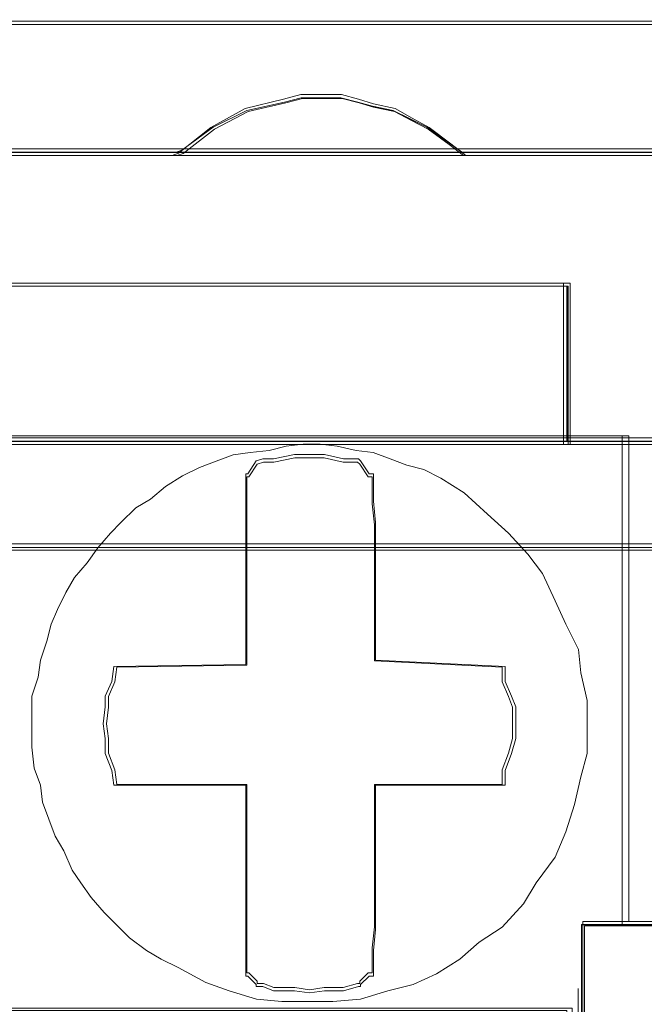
# Model space of a CAD drawing. Header units: millimetres. Extents: x -1290 to 1795, y -4192 to -1311.
# Tile 127 of 256: x 574.42 to 575.86, y -3302.42 to -3300.16. Entities that reach past the tile are written whole.
import ezdxf

# ---------------------------------------------------------------- set-up
doc = ezdxf.new("R2010")
doc.units = ezdxf.units.MM
doc.layers.add('$EL_istn', color=7, linetype='Continuous', lineweight=15)
doc.layers.add('Aparatura', color=7, linetype='Continuous', lineweight=13)
doc.styles.get("Standard").update_dxf_attribs({"font": 'ARIALN.TTF', "width": 0.8})
doc.dimstyles.new('100', dxfattribs={"dimtxt": 15, "dimasz": 10, "dimexe": 1.25, "dimexo": 0.625, "dimtad": 1, "dimdec": 0, "dimtxsty": 'Standard', "dimblk": 'OBLIQUE', "dimcen": 2.5, "dimadec": 0, "dimazin": 0, "dimtfac": 1, "dimtdec": 0, "dimtmove": 0, "dimatfit": 3, "dimldrblk": 'NONE', "dimfxl": 1, "dimarcsym": 0})

# ---------------------------------------------------------------- blocks, each defined once
blk = doc.blocks.new('_Oblique')
at = {"color": 0, "linetype": 'ByBlock', "lineweight": -2}
blk.add_line((-0.5, -0.5), (0.5, 0.5), dxfattribs=at)
blk = doc.blocks.new('*D43')
at = {"layer": '$EL_istn', "color": 0, "linetype": 'Continuous', "lineweight": -2, "ltscale": 0.1}
for p, q in [((605.2914, -3294.7164), (605.2914, -3319.5177)), ((518.0914, -3296.8148), (518.0914, -3319.5177)), ((518.0914, -3318.2677), (605.2914, -3318.2677))]:
    blk.add_line(p, q, dxfattribs=at)
at = {"layer": 'Defpoints', "color": 0}
for p in [(605.2914, -3294.0914), (518.0914, -3296.1898), (605.2914, -3318.2677)]:
    blk.add_point(p, dxfattribs=at)
at = {"layer": '$EL_istn', "color": 0, "linetype": 'ByBlock', "lineweight": -2, "xscale": 5, "yscale": 5, "zscale": 5, "rotation": 180}
blk.add_blockref('_Oblique', (518.0914, -3318.2677), dxfattribs=at)
at = {"layer": '$EL_istn', "color": 0, "linetype": 'ByBlock', "lineweight": -2, "xscale": 5, "yscale": 5, "zscale": 5}
blk.add_blockref('_Oblique', (605.2914, -3318.2677), dxfattribs=at)
at = {"layer": '$EL_istn', "color": 0, "lineweight": 5, "insert": (561.6914, -3313.5581), "char_height": 8, "attachment_point": 5}
blk.add_mtext('436', dxfattribs=at)
blk = doc.blocks.new('_None')

msp = doc.modelspace()

# ---------------------------------------------------------------- linework, layer by layer
at = {"layer": 'Aparatura', "lineweight": 13}
for points in [[(596.0784, -3300.1643), (561.8065, -3300.1643), (527.5442, -3300.1643)], [(596.0784, -3300.1643), (561.8065, -3300.1643), (527.5442, -3300.1643)], [(596.0784, -3300.1643), (561.8065, -3300.1643), (527.5442, -3300.1643)], [(596.0784, -3300.1643), (561.8065, -3300.1643), (527.5442, -3300.1643)], [(596.0705, -3300.1718), (561.8063, -3300.1718), (527.5517, -3300.1718)], [(596.0705, -3300.1718), (561.8063, -3300.1718), (527.5517, -3300.1718)], [(574.0332, -3300.4657), (574.7793, -3300.4657), (574.7937, -3300.4609), (574.866, -3300.4079), (574.943, -3300.3693), (575.0296, -3300.3501), (575.0681, -3300.3404), (575.1163, -3300.3404), (575.1596, -3300.3404), (575.1981, -3300.3501), (575.2318, -3300.3597), (575.2799, -3300.3693), (575.3184, -3300.3886), (575.357, -3300.4079), (575.4051, -3300.4416), (575.4388, -3300.4657), (576.1801, -3300.4657)], [(574.0332, -3300.4657), (574.7793, -3300.4657), (574.7937, -3300.4609), (574.866, -3300.4079), (574.943, -3300.3693), (575.0296, -3300.3501), (575.0681, -3300.3404), (575.1163, -3300.3404), (575.1596, -3300.3404), (575.1981, -3300.3501), (575.2318, -3300.3597), (575.2799, -3300.3693), (575.3184, -3300.3886), (575.357, -3300.4079), (575.4051, -3300.4416), (575.4388, -3300.4657), (576.1801, -3300.4657)], [(574.0361, -3300.4732), (574.7824, -3300.4732), (574.7968, -3300.4682), (574.8691, -3300.4125), (574.9461, -3300.3719), (575.0328, -3300.3517), (575.0713, -3300.3415), (575.1194, -3300.3415), (575.1628, -3300.3415), (575.2013, -3300.3517), (575.235, -3300.3618), (575.2831, -3300.3719), (575.3217, -3300.3922), (575.3602, -3300.4125), (575.4083, -3300.4479), (575.442, -3300.4732), (576.1835, -3300.4732)], [(574.0361, -3300.4732), (574.7824, -3300.4732), (574.7968, -3300.4682), (574.8691, -3300.4125), (574.9461, -3300.3719), (575.0328, -3300.3517), (575.0713, -3300.3415), (575.1194, -3300.3415), (575.1628, -3300.3415), (575.2013, -3300.3517), (575.235, -3300.3618), (575.2831, -3300.3719), (575.3217, -3300.3922), (575.3602, -3300.4125), (575.4083, -3300.4479), (575.442, -3300.4732), (576.1835, -3300.4732)], [(574.0361, -3300.4732), (574.7824, -3300.4732), (574.7968, -3300.4682), (574.8691, -3300.4125), (574.9461, -3300.3719), (575.0328, -3300.3517), (575.0713, -3300.3415), (575.1194, -3300.3415), (575.1628, -3300.3415), (575.2013, -3300.3517), (575.235, -3300.3618), (575.2831, -3300.3719), (575.3217, -3300.3922), (575.3602, -3300.4125), (575.4083, -3300.4479), (575.442, -3300.4732), (576.1835, -3300.4732)], [(574.0361, -3300.4732), (574.7824, -3300.4732), (574.7968, -3300.4682), (574.8691, -3300.4125), (574.9461, -3300.3719), (575.0328, -3300.3517), (575.0713, -3300.3415), (575.1194, -3300.3415), (575.1628, -3300.3415), (575.2013, -3300.3517), (575.235, -3300.3618), (575.2831, -3300.3719), (575.3217, -3300.3922), (575.3602, -3300.4125), (575.4083, -3300.4479), (575.442, -3300.4732), (576.1835, -3300.4732)], [(578.9771, -3300.4653), (578.2358, -3300.4653), (577.5763, -3300.4653), (576.835, -3300.4653), (576.1803, -3300.4653), (575.439, -3300.4653), (574.7795, -3300.4653), (574.0334, -3300.4653), (573.3835, -3300.4653), (572.6422, -3300.4653), (571.9827, -3300.4653), (571.2366, -3300.4653), (570.5771, -3300.4653), (569.8358, -3300.4653)], [(578.9771, -3300.4653), (578.2358, -3300.4653), (577.5763, -3300.4653), (576.835, -3300.4653), (576.1803, -3300.4653), (575.439, -3300.4653), (574.7795, -3300.4653), (574.0334, -3300.4653), (573.3835, -3300.4653), (572.6422, -3300.4653), (571.9827, -3300.4653), (571.2366, -3300.4653), (570.5771, -3300.4653), (569.8358, -3300.4653)], [(578.9771, -3300.4653), (578.2358, -3300.4653), (577.5763, -3300.4653), (576.835, -3300.4653), (576.1803, -3300.4653), (575.439, -3300.4653), (574.7795, -3300.4653), (574.0334, -3300.4653), (573.3835, -3300.4653), (572.6422, -3300.4653), (571.9827, -3300.4653), (571.2366, -3300.4653), (570.5771, -3300.4653), (569.8358, -3300.4653)], [(578.9808, -3300.4578), (578.2393, -3300.4578), (577.5797, -3300.4578), (576.8382, -3300.4578), (576.1834, -3300.4578), (575.4419, -3300.4578), (574.7823, -3300.4578), (574.036, -3300.4578), (573.386, -3300.4578), (572.6445, -3300.4578), (571.9849, -3300.4578), (571.2386, -3300.4578), (570.579, -3300.4578), (569.8375, -3300.4578)], [(578.9808, -3300.4578), (578.2393, -3300.4578), (577.5797, -3300.4578), (576.8382, -3300.4578), (576.1834, -3300.4578), (575.4419, -3300.4578), (574.7823, -3300.4578), (574.036, -3300.4578), (573.386, -3300.4578), (572.6445, -3300.4578), (571.9849, -3300.4578), (571.2386, -3300.4578), (570.579, -3300.4578), (569.8375, -3300.4578)], [(578.9808, -3300.4578), (578.2393, -3300.4578), (577.5797, -3300.4578), (576.8382, -3300.4578), (576.1834, -3300.4578), (575.4419, -3300.4578), (574.7823, -3300.4578), (574.036, -3300.4578), (573.386, -3300.4578), (572.6445, -3300.4578), (571.9849, -3300.4578), (571.2386, -3300.4578), (570.579, -3300.4578), (569.8375, -3300.4578)], [(578.9808, -3300.4578), (578.2393, -3300.4578), (577.5797, -3300.4578), (576.8382, -3300.4578), (576.1834, -3300.4578), (575.4419, -3300.4578), (574.7823, -3300.4578), (574.036, -3300.4578), (573.386, -3300.4578), (572.6445, -3300.4578), (571.9849, -3300.4578), (571.2386, -3300.4578), (570.579, -3300.4578), (569.8375, -3300.4578)], [(578.9808, -3300.4578), (578.2393, -3300.4578), (577.5797, -3300.4578), (576.8382, -3300.4578), (576.1834, -3300.4578), (575.4419, -3300.4578), (574.7823, -3300.4578), (574.036, -3300.4578), (573.386, -3300.4578), (572.6445, -3300.4578), (571.9849, -3300.4578), (571.2386, -3300.4578), (570.579, -3300.4578), (569.8375, -3300.4578)], [(578.9808, -3300.4578), (578.2393, -3300.4578), (577.5797, -3300.4578), (576.8382, -3300.4578), (576.1834, -3300.4578), (575.4419, -3300.4578), (574.7823, -3300.4578), (574.036, -3300.4578), (573.386, -3300.4578), (572.6445, -3300.4578), (571.9849, -3300.4578), (571.2386, -3300.4578), (570.579, -3300.4578), (569.8375, -3300.4578)], [(578.9808, -3300.4578), (578.2393, -3300.4578), (577.5797, -3300.4578), (576.8382, -3300.4578), (576.1834, -3300.4578), (575.4419, -3300.4578), (574.7823, -3300.4578), (574.036, -3300.4578), (573.386, -3300.4578), (572.6445, -3300.4578), (571.9849, -3300.4578), (571.2386, -3300.4578), (570.579, -3300.4578), (569.8375, -3300.4578)], [(572.8829, -3301.13), (573.1476, -3301.13), (573.1476, -3300.9855), (573.1476, -3300.8747), (573.1476, -3300.7736), (575.6797, -3300.7736), (575.6797, -3300.8747), (575.6797, -3300.9855), (575.6797, -3301.13), (575.9348, -3301.13), (575.9348, -3300.9855), (575.9348, -3300.8747), (575.9348, -3300.7736), (578.4765, -3300.7736), (578.4765, -3300.8747), (578.4765, -3300.9855), (578.4765, -3301.13), (578.7316, -3301.13)], [(572.8853, -3301.1375), (573.1501, -3301.1375), (573.1501, -3300.9897), (573.1501, -3300.8765), (573.1501, -3300.773), (575.6826, -3300.773), (575.6826, -3300.8765), (575.6826, -3300.9897), (575.6826, -3301.1375), (575.9378, -3301.1375), (575.9378, -3300.9897), (575.9378, -3300.8765), (575.9378, -3300.773), (578.48, -3300.773), (578.48, -3300.8765), (578.48, -3300.9897), (578.48, -3301.1375), (578.7352, -3301.1375)], [(573.0129, -3301.13), (573.1476, -3301.13), (573.1476, -3300.9855), (573.1476, -3300.8747), (573.1476, -3300.7736), (575.6797, -3300.7736), (575.6797, -3300.8747), (575.6797, -3300.9855), (575.6797, -3301.13), (575.9348, -3301.13), (575.9348, -3300.9855), (575.9348, -3300.8747), (575.9348, -3300.7736), (578.4765, -3300.7736), (578.4765, -3300.8747), (578.4765, -3300.9855), (578.4765, -3301.13), (578.7316, -3301.13)], [(573.0129, -3301.13), (573.1476, -3301.13), (573.1476, -3300.9855), (573.1476, -3300.8747), (573.1476, -3300.7736), (575.6797, -3300.7736), (575.6797, -3300.8747), (575.6797, -3300.9855), (575.6797, -3301.13), (575.9348, -3301.13), (575.9348, -3300.9855), (575.9348, -3300.8747), (575.9348, -3300.7736), (578.4765, -3300.7736), (578.4765, -3300.8747), (578.4765, -3300.9855), (578.4765, -3301.13), (578.7316, -3301.13)], [(573.0153, -3301.1375), (573.1501, -3301.1375), (573.1501, -3300.9897), (573.1501, -3300.8765), (573.1501, -3300.773), (575.6826, -3300.773), (575.6826, -3300.8765), (575.6826, -3300.9897), (575.6826, -3301.1375), (575.9378, -3301.1375), (575.9378, -3300.9897), (575.9378, -3300.8765), (575.9378, -3300.773), (578.48, -3300.773), (578.48, -3300.8765), (578.48, -3300.9897), (578.48, -3301.1375), (578.7352, -3301.1375)], [(573.0153, -3301.1375), (573.1501, -3301.1375), (573.1501, -3300.9897), (573.1501, -3300.8765), (573.1501, -3300.773), (575.6826, -3300.773), (575.6826, -3300.8765), (575.6826, -3300.9897), (575.6826, -3301.1375), (575.9378, -3301.1375), (575.9378, -3300.9897), (575.9378, -3300.8765), (575.9378, -3300.773), (578.48, -3300.773), (578.48, -3300.8765), (578.48, -3300.9897), (578.48, -3301.1375), (578.7352, -3301.1375)], [(573.0153, -3301.1375), (573.1501, -3301.1375), (573.1501, -3300.9897), (573.1501, -3300.8765), (573.1501, -3300.773), (575.6826, -3300.773), (575.6826, -3300.8765), (575.6826, -3300.9897), (575.6826, -3301.1375), (575.9378, -3301.1375), (575.9378, -3300.9897), (575.9378, -3300.8765), (575.9378, -3300.773), (578.48, -3300.773), (578.48, -3300.8765), (578.48, -3300.9897), (578.48, -3301.1375), (578.7352, -3301.1375)], [(573.0153, -3301.1375), (573.1501, -3301.1375), (573.1501, -3300.9897), (573.1501, -3300.8765), (573.1501, -3300.773), (575.6826, -3300.773), (575.6826, -3300.8765), (575.6826, -3300.9897), (575.6826, -3301.1375), (575.9378, -3301.1375), (575.9378, -3300.9897), (575.9378, -3300.8765), (575.9378, -3300.773), (578.48, -3300.773), (578.48, -3300.8765), (578.48, -3300.9897), (578.48, -3301.1375), (578.7352, -3301.1375)], [(573.0153, -3301.1375), (573.1501, -3301.1375), (573.1501, -3300.9897), (573.1501, -3300.8765), (573.1501, -3300.773), (575.6826, -3300.773), (575.6826, -3300.8765), (575.6826, -3300.9897), (575.6826, -3301.1375), (575.9378, -3301.1375), (575.9378, -3300.9897), (575.9378, -3300.8765), (575.9378, -3300.773), (578.48, -3300.773), (578.48, -3300.8765), (578.48, -3300.9897), (578.48, -3301.1375), (578.7352, -3301.1375)], [(573.0153, -3301.1375), (573.1501, -3301.1375), (573.1501, -3300.9897), (573.1501, -3300.8765), (573.1501, -3300.773), (575.6826, -3300.773), (575.6826, -3300.8765), (575.6826, -3300.9897), (575.6826, -3301.1375), (575.9378, -3301.1375), (575.9378, -3300.9897), (575.9378, -3300.8765), (575.9378, -3300.773), (578.48, -3300.773), (578.48, -3300.8765), (578.48, -3300.9897), (578.48, -3301.1375), (578.7352, -3301.1375)], [(572.8831, -3301.117), (573.1432, -3301.117), (575.6918, -3301.117), (575.8219, -3301.117), (575.8219, -3301.117), (575.8219, -3302.2342), (575.7159, -3302.2342), (575.7159, -3302.3945), (575.7159, -3302.7976), (575.6918, -3302.7976), (575.6918, -3302.6956), (575.6918, -3302.4333), (574.5163, -3302.4333), (574.3187, -3302.4333), (573.1432, -3302.4333), (573.1432, -3302.6956), (573.1432, -3302.7976), (573.1095, -3302.7976), (573.1095, -3302.3945), (573.1095, -3302.2342), (572.9168, -3302.2342)], [(575.9417, -3301.1221), (575.6865, -3301.1221), (573.1538, -3301.1221), (572.8889, -3301.1221)], [(575.9346, -3301.1296), (575.6795, -3301.1296), (573.1475, -3301.1296), (572.8827, -3301.1296)], [(585.4879, -3301.3656), (561.6131, -3301.3656)], [(585.4829, -3301.3739), (561.6132, -3301.3739)], [(561.6133, -3301.3799), (585.488, -3301.3799)], [(572.9164, -3302.2415), (573.1138, -3302.2415), (573.1138, -3302.3955), (573.1138, -3302.7998), (573.1475, -3302.7998), (573.1475, -3302.6939), (573.1475, -3302.4388), (574.3124, -3302.4388), (574.5098, -3302.4388), (575.6795, -3302.4388), (575.6795, -3302.6939), (575.6795, -3302.7998), (575.7132, -3302.7998), (575.7132, -3302.3955), (575.7132, -3302.2415), (575.9009, -3302.2415)], [(575.9011, -3302.2411), (575.7134, -3302.2411), (575.7134, -3302.3952), (575.7134, -3302.4385), (575.7134, -3302.7995), (575.6797, -3302.7995), (574.5099, -3302.7995), (574.3126, -3302.7995), (573.1476, -3302.7995), (573.1139, -3302.7995), (573.1139, -3302.4385), (573.1139, -3302.3952), (573.1139, -3302.2411), (572.9166, -3302.2411)], [(575.9011, -3302.2411), (575.7134, -3302.2411), (575.7134, -3302.3952), (575.7134, -3302.4385), (575.7134, -3302.7995), (575.6797, -3302.7995), (574.5099, -3302.7995), (574.3126, -3302.7995), (573.1476, -3302.7995), (573.1139, -3302.7995), (573.1139, -3302.4385), (573.1139, -3302.3952), (573.1139, -3302.2411), (572.9166, -3302.2411)], [(575.9041, -3302.2336), (575.7163, -3302.2336), (575.7163, -3302.3904), (575.7163, -3302.4344), (575.7163, -3302.8018), (575.6826, -3302.8018), (574.5127, -3302.8018), (574.3153, -3302.8018), (573.1501, -3302.8018), (573.1164, -3302.8018), (573.1164, -3302.4344), (573.1164, -3302.3904), (573.1164, -3302.2336), (572.919, -3302.2336)], [(575.9041, -3302.2336), (575.7163, -3302.2336), (575.7163, -3302.3904), (575.7163, -3302.4344), (575.7163, -3302.8018), (575.6826, -3302.8018), (574.5127, -3302.8018), (574.3153, -3302.8018), (573.1501, -3302.8018), (573.1164, -3302.8018), (573.1164, -3302.4344), (573.1164, -3302.3904), (573.1164, -3302.2336), (572.919, -3302.2336)], [(572.9226, -3302.244), (573.1201, -3302.244), (573.1201, -3302.3994), (573.1201, -3302.8073), (573.1538, -3302.8073), (573.1538, -3302.7005), (573.1538, -3302.4431), (574.319, -3302.4431), (574.5165, -3302.4431), (575.6865, -3302.4431), (575.6865, -3302.7005), (575.6865, -3302.8073), (575.7202, -3302.8073), (575.7202, -3302.3994), (575.7202, -3302.244), (575.908, -3302.244)], [(575.9011, -3302.2411), (575.7134, -3302.2411), (575.7134, -3302.3952), (575.7134, -3302.4385), (575.7134, -3302.7995), (575.6797, -3302.7995), (574.5099, -3302.7995), (574.3126, -3302.7995), (573.1476, -3302.7995), (573.1139, -3302.7995), (573.1139, -3302.4385), (573.1139, -3302.3952), (573.1139, -3302.2411), (573.0129, -3302.2411)], [(575.9041, -3302.2336), (575.7163, -3302.2336), (575.7163, -3302.3904), (575.7163, -3302.4344), (575.7163, -3302.8018), (575.6826, -3302.8018), (574.5127, -3302.8018), (574.3153, -3302.8018), (573.1501, -3302.8018), (573.1164, -3302.8018), (573.1164, -3302.4344), (573.1164, -3302.3904), (573.1164, -3302.2336), (573.0153, -3302.2336)], [(575.9041, -3302.2336), (575.7163, -3302.2336), (575.7163, -3302.3904), (575.7163, -3302.4344), (575.7163, -3302.8018), (575.6826, -3302.8018), (574.5127, -3302.8018), (574.3153, -3302.8018), (573.1501, -3302.8018), (573.1164, -3302.8018), (573.1164, -3302.4344), (573.1164, -3302.3904), (573.1164, -3302.2336), (573.0153, -3302.2336)], [(575.9041, -3302.2336), (575.7163, -3302.2336), (575.7163, -3302.3904), (575.7163, -3302.4344), (575.7163, -3302.8018), (575.6826, -3302.8018), (574.5127, -3302.8018), (574.3153, -3302.8018), (573.1501, -3302.8018), (573.1164, -3302.8018), (573.1164, -3302.4344), (573.1164, -3302.3904), (573.1164, -3302.2336), (573.0153, -3302.2336)]]:
    msp.add_lwpolyline(points, dxfattribs=at)
for points in [[(561.7986, -3300.1643), (596.0784, -3300.1643), (561.7986, -3300.1643)], [(575.4467, -3300.4732), (575.4122, -3300.4462), (575.3629, -3300.4084), (575.3235, -3300.3868), (575.2841, -3300.3652), (575.2348, -3300.3544), (575.2003, -3300.3436), (575.1609, -3300.3328), (575.1165, -3300.3328), (575.0673, -3300.3328), (575.0278, -3300.3436), (574.9391, -3300.3652), (574.8603, -3300.4084), (574.7864, -3300.4678), (574.7716, -3300.4732), (575.4467, -3300.4732)], [(575.3629, -3300.4084), (575.3235, -3300.3868), (575.2841, -3300.3652), (575.2348, -3300.3544), (575.2003, -3300.3436), (575.1609, -3300.3328), (575.1165, -3300.3328), (575.0673, -3300.3328), (575.0278, -3300.3436), (574.9391, -3300.3652), (574.8603, -3300.4084), (574.7864, -3300.4678), (574.7716, -3300.4732), (575.4467, -3300.4732), (575.4122, -3300.4462), (575.3629, -3300.4084)], [(575.3629, -3300.4084), (575.3235, -3300.3868), (575.2841, -3300.3652), (575.2348, -3300.3544), (575.2003, -3300.3436), (575.1609, -3300.3328), (575.1165, -3300.3328), (575.0673, -3300.3328), (575.0278, -3300.3436), (574.9391, -3300.3652), (574.8603, -3300.4084), (574.7864, -3300.4678), (574.7716, -3300.4732), (575.4467, -3300.4732), (575.4122, -3300.4462), (575.3629, -3300.4084)], [(575.3629, -3300.4084), (575.3235, -3300.3868), (575.2841, -3300.3652), (575.2348, -3300.3544), (575.2003, -3300.3436), (575.1609, -3300.3328), (575.1165, -3300.3328), (575.0673, -3300.3328), (575.0278, -3300.3436), (574.9391, -3300.3652), (574.8603, -3300.4084), (574.7864, -3300.4678), (574.7716, -3300.4732), (575.4467, -3300.4732), (575.4122, -3300.4462), (575.3629, -3300.4084)], [(575.4122, -3300.4462), (575.3629, -3300.4084), (575.3235, -3300.3868), (575.2841, -3300.3652), (575.2348, -3300.3544), (575.2003, -3300.3436), (575.1609, -3300.3328), (575.1165, -3300.3328), (575.0673, -3300.3328), (575.0278, -3300.3436), (574.9391, -3300.3652), (574.8603, -3300.4084), (574.7864, -3300.4678), (574.7716, -3300.4732), (575.4467, -3300.4732), (575.4122, -3300.4462)], [(575.3573, -3300.4078), (575.3187, -3300.3885), (575.2802, -3300.3692), (575.232, -3300.3596), (575.1983, -3300.35), (575.1597, -3300.3403), (575.1164, -3300.3403), (575.0682, -3300.3403), (575.0296, -3300.35), (574.9429, -3300.3692), (574.8658, -3300.4078), (574.7936, -3300.4609), (574.7791, -3300.4657), (575.4392, -3300.4657), (575.4054, -3300.4416), (575.3573, -3300.4078)], [(575.4054, -3300.4416), (575.3573, -3300.4078), (575.3187, -3300.3885), (575.2802, -3300.3692), (575.232, -3300.3596), (575.1983, -3300.35), (575.1597, -3300.3403), (575.1164, -3300.3403), (575.0682, -3300.3403), (575.0296, -3300.35), (574.9429, -3300.3692), (574.8658, -3300.4078), (574.7936, -3300.4609), (574.7791, -3300.4657), (575.4392, -3300.4657), (575.4054, -3300.4416)], [(561.7986, -3300.4578), (597.2576, -3300.4578), (561.7986, -3300.4578)], [(575.6871, -3300.766), (573.1398, -3300.766), (575.6871, -3300.766)], [(573.1398, -3300.766), (573.1398, -3300.8714), (573.1398, -3300.9869), (573.1398, -3301.1375), (575.6871, -3301.1375), (575.6871, -3300.9869), (575.6871, -3300.8714), (575.6871, -3300.766), (573.1398, -3300.766)], [(573.1398, -3300.766), (573.1398, -3300.8714), (573.1398, -3300.9869), (573.1398, -3301.1375), (575.6871, -3301.1375), (575.6871, -3300.9869), (575.6871, -3300.8714), (575.6871, -3300.766), (573.1398, -3300.766)], [(573.1398, -3300.766), (573.1398, -3300.8714), (573.1398, -3300.9869), (573.1398, -3301.1375), (575.6871, -3301.1375), (575.6871, -3300.9869), (575.6871, -3300.8714), (575.6871, -3300.766), (573.1398, -3300.766)], [(573.1398, -3300.9869), (573.1398, -3301.1375), (575.6871, -3301.1375), (575.6871, -3300.9869), (575.6871, -3300.8714), (575.6871, -3300.766), (573.1398, -3300.766), (573.1398, -3300.8714), (573.1398, -3300.9869)], [(573.1473, -3300.7736), (573.1473, -3300.8747), (573.1473, -3300.9855), (573.1473, -3301.13), (575.6796, -3301.13), (575.6796, -3300.9855), (575.6796, -3300.8747), (575.6796, -3300.7736), (573.1473, -3300.7736)], [(573.1473, -3300.9855), (573.1473, -3301.13), (575.6796, -3301.13), (575.6796, -3300.9855), (575.6796, -3300.8747), (575.6796, -3300.7736), (573.1473, -3300.7736), (573.1473, -3300.8747), (573.1473, -3300.9855)], [(575.6871, -3300.766), (575.3589, -3300.766), (575.6871, -3300.766)], [(575.6717, -3300.8824), (575.6717, -3300.766), (575.6717, -3300.8824)], [(575.6717, -3300.9931), (575.6717, -3300.867), (575.6717, -3300.9931)], [(575.6717, -3301.1375), (575.6717, -3300.9776), (575.6717, -3301.1375)], [(575.8065, -3302.2394), (575.8065, -3301.117), (575.8065, -3302.2394)], [(575.6527, -3302.0863), (575.6771, -3302.0278), (575.6966, -3301.9645), (575.7112, -3301.9012), (575.7258, -3301.8476), (575.7258, -3301.7794), (575.7258, -3301.7258), (575.7112, -3301.6625), (575.7063, -3301.6089), (575.6771, -3301.5505), (575.6527, -3301.4969), (575.6235, -3301.4336), (575.5894, -3301.3897), (575.5455, -3301.341), (575.4968, -3301.2972), (575.4432, -3301.2485), (575.3896, -3301.2144), (575.3506, -3301.1949), (575.3116, -3301.1851), (575.2726, -3301.1705), (575.2337, -3301.1559), (575.1947, -3301.151), (575.1508, -3301.1413), (575.1118, -3301.1364), (575.0728, -3301.1364), (575.0339, -3301.1413), (574.9949, -3301.151), (574.951, -3301.1559), (574.912, -3301.1608), (574.8731, -3301.1754), (574.8341, -3301.19), (574.7951, -3301.2095), (574.7561, -3301.2338), (574.722, -3301.2631), (574.6879, -3301.2826), (574.6538, -3301.3167), (574.6294, -3301.341), (574.6002, -3301.3751), (574.5758, -3301.4092), (574.5466, -3301.4433), (574.5271, -3301.4774), (574.5076, -3301.5164), (574.493, -3301.5505), (574.4832, -3301.5894), (574.4686, -3301.6333), (574.4637, -3301.6723), (574.4491, -3301.7161), (574.4491, -3301.7551), (574.4491, -3301.794), (574.4491, -3301.833), (574.454, -3301.8817), (574.4686, -3301.9207), (574.4735, -3301.9597), (574.4881, -3301.9986), (574.5027, -3302.0376), (574.5222, -3302.0717), (574.5417, -3302.1155), (574.5612, -3302.1448), (574.5855, -3302.1789), (574.6148, -3302.213), (574.6489, -3302.2471), (574.6733, -3302.2714), (574.7122, -3302.3006), (574.7464, -3302.3201), (574.7853, -3302.3396), (574.8487, -3302.3737), (574.9023, -3302.3932), (574.9656, -3302.4127), (575.0241, -3302.4175), (575.0875, -3302.4175), (575.1411, -3302.4175), (575.2044, -3302.4127), (575.2678, -3302.3932), (575.3262, -3302.3786), (575.3798, -3302.3542), (575.4334, -3302.3201), (575.4773, -3302.2812), (575.5309, -3302.2471), (575.5796, -3302.1935), (575.6089, -3302.1448), (575.6527, -3302.0863)], [(575.6527, -3302.0863), (575.6771, -3302.0278), (575.6966, -3301.9645), (575.7112, -3301.9012), (575.7258, -3301.8476), (575.7258, -3301.7794), (575.7258, -3301.7258), (575.7112, -3301.6625), (575.7063, -3301.6089), (575.6771, -3301.5505), (575.6527, -3301.4969), (575.6235, -3301.4336), (575.5894, -3301.3897), (575.5455, -3301.341), (575.4968, -3301.2972), (575.4432, -3301.2485), (575.3896, -3301.2144), (575.3506, -3301.1949), (575.3116, -3301.1851), (575.2726, -3301.1705), (575.2337, -3301.1559), (575.1947, -3301.151), (575.1508, -3301.1413), (575.1118, -3301.1364), (575.0728, -3301.1364), (575.0339, -3301.1413), (574.9949, -3301.151), (574.951, -3301.1559), (574.912, -3301.1608), (574.8731, -3301.1754), (574.8341, -3301.19), (574.7951, -3301.2095), (574.7561, -3301.2338), (574.722, -3301.2631), (574.6879, -3301.2826), (574.6538, -3301.3167), (574.6294, -3301.341), (574.6002, -3301.3751), (574.5758, -3301.4092), (574.5466, -3301.4433), (574.5271, -3301.4774), (574.5076, -3301.5164), (574.493, -3301.5505), (574.4832, -3301.5894), (574.4686, -3301.6333), (574.4637, -3301.6723), (574.4491, -3301.7161), (574.4491, -3301.7551), (574.4491, -3301.794), (574.4491, -3301.833), (574.454, -3301.8817), (574.4686, -3301.9207), (574.4735, -3301.9597), (574.4881, -3301.9986), (574.5027, -3302.0376), (574.5222, -3302.0717), (574.5417, -3302.1155), (574.5612, -3302.1448), (574.5855, -3302.1789), (574.6148, -3302.213), (574.6489, -3302.2471), (574.6733, -3302.2714), (574.7122, -3302.3006), (574.7464, -3302.3201), (574.7853, -3302.3396), (574.8487, -3302.3737), (574.9023, -3302.3932), (574.9656, -3302.4127), (575.0241, -3302.4175), (575.0875, -3302.4175), (575.1411, -3302.4175), (575.2044, -3302.4127), (575.2678, -3302.3932), (575.3262, -3302.3786), (575.3798, -3302.3542), (575.4334, -3302.3201), (575.4773, -3302.2812), (575.5309, -3302.2471), (575.5796, -3302.1935), (575.6089, -3302.1448), (575.6527, -3302.0863)], [(574.4491, -3301.833), (574.454, -3301.8817), (574.4686, -3301.9207), (574.4735, -3301.9597), (574.4881, -3301.9986), (574.5027, -3302.0376), (574.5222, -3302.0717), (574.5417, -3302.1155), (574.5612, -3302.1448), (574.5855, -3302.1789), (574.6148, -3302.213), (574.6489, -3302.2471), (574.6733, -3302.2714), (574.7122, -3302.3006), (574.7464, -3302.3201), (574.7853, -3302.3396), (574.8487, -3302.3737), (574.9023, -3302.3932), (574.9656, -3302.4127), (575.0241, -3302.4175), (575.0875, -3302.4175), (575.1411, -3302.4175), (575.2044, -3302.4127), (575.2678, -3302.3932), (575.3262, -3302.3786), (575.3798, -3302.3542), (575.4334, -3302.3201), (575.4773, -3302.2812), (575.5309, -3302.2471), (575.5796, -3302.1935), (575.6089, -3302.1448), (575.6527, -3302.0863), (575.6771, -3302.0278), (575.6966, -3301.9645), (575.7112, -3301.9012), (575.7258, -3301.8476), (575.7258, -3301.7794), (575.7258, -3301.7258), (575.7112, -3301.6625), (575.7063, -3301.6089), (575.6771, -3301.5505), (575.6527, -3301.4969), (575.6235, -3301.4336), (575.5894, -3301.3897), (575.5455, -3301.341), (575.4968, -3301.2972), (575.4432, -3301.2485), (575.3896, -3301.2144), (575.3506, -3301.1949), (575.3116, -3301.1851), (575.2726, -3301.1705), (575.2337, -3301.1559), (575.1947, -3301.151), (575.1508, -3301.1413), (575.1118, -3301.1364), (575.0728, -3301.1364), (575.0339, -3301.1413), (574.9949, -3301.151), (574.951, -3301.1559), (574.912, -3301.1608), (574.8731, -3301.1754), (574.8341, -3301.19), (574.7951, -3301.2095), (574.7561, -3301.2338), (574.722, -3301.2631), (574.6879, -3301.2826), (574.6538, -3301.3167), (574.6294, -3301.341), (574.6002, -3301.3751), (574.5758, -3301.4092), (574.5466, -3301.4433), (574.5271, -3301.4774), (574.5076, -3301.5164), (574.493, -3301.5505), (574.4832, -3301.5894), (574.4686, -3301.6333), (574.4637, -3301.6723), (574.4491, -3301.7161), (574.4491, -3301.7551), (574.4491, -3301.794), (574.4491, -3301.833)], [(574.4491, -3301.833), (574.454, -3301.8817), (574.4686, -3301.9207), (574.4735, -3301.9597), (574.4881, -3301.9986), (574.5027, -3302.0376), (574.5222, -3302.0717), (574.5417, -3302.1155), (574.5612, -3302.1448), (574.5855, -3302.1789), (574.6148, -3302.213), (574.6489, -3302.2471), (574.6733, -3302.2714), (574.7122, -3302.3006), (574.7464, -3302.3201), (574.7853, -3302.3396), (574.8487, -3302.3737), (574.9023, -3302.3932), (574.9656, -3302.4127), (575.0241, -3302.4175), (575.0875, -3302.4175), (575.1411, -3302.4175), (575.2044, -3302.4127), (575.2678, -3302.3932), (575.3262, -3302.3786), (575.3798, -3302.3542), (575.4334, -3302.3201), (575.4773, -3302.2812), (575.5309, -3302.2471), (575.5796, -3302.1935), (575.6089, -3302.1448), (575.6527, -3302.0863), (575.6771, -3302.0278), (575.6966, -3301.9645), (575.7112, -3301.9012), (575.7258, -3301.8476), (575.7258, -3301.7794), (575.7258, -3301.7258), (575.7112, -3301.6625), (575.7063, -3301.6089), (575.6771, -3301.5505), (575.6527, -3301.4969), (575.6235, -3301.4336), (575.5894, -3301.3897), (575.5455, -3301.341), (575.4968, -3301.2972), (575.4432, -3301.2485), (575.3896, -3301.2144), (575.3506, -3301.1949), (575.3116, -3301.1851), (575.2726, -3301.1705), (575.2337, -3301.1559), (575.1947, -3301.151), (575.1508, -3301.1413), (575.1118, -3301.1364), (575.0728, -3301.1364), (575.0339, -3301.1413), (574.9949, -3301.151), (574.951, -3301.1559), (574.912, -3301.1608), (574.8731, -3301.1754), (574.8341, -3301.19), (574.7951, -3301.2095), (574.7561, -3301.2338), (574.722, -3301.2631), (574.6879, -3301.2826), (574.6538, -3301.3167), (574.6294, -3301.341), (574.6002, -3301.3751), (574.5758, -3301.4092), (574.5466, -3301.4433), (574.5271, -3301.4774), (574.5076, -3301.5164), (574.493, -3301.5505), (574.4832, -3301.5894), (574.4686, -3301.6333), (574.4637, -3301.6723), (574.4491, -3301.7161), (574.4491, -3301.7551), (574.4491, -3301.794), (574.4491, -3301.833)], [(575.6966, -3301.9645), (575.6771, -3302.0278), (575.6527, -3302.0863), (575.6089, -3302.1448), (575.5796, -3302.1935), (575.5309, -3302.2471), (575.4773, -3302.2812), (575.4334, -3302.3201), (575.3798, -3302.3542), (575.3262, -3302.3786), (575.2678, -3302.3932), (575.2044, -3302.4127), (575.1411, -3302.4175), (575.0875, -3302.4175), (575.0241, -3302.4175), (574.9656, -3302.4127), (574.9023, -3302.3932), (574.8487, -3302.3737), (574.7853, -3302.3396), (574.7464, -3302.3201), (574.7122, -3302.3006), (574.6733, -3302.2714), (574.6489, -3302.2471), (574.6148, -3302.213), (574.5855, -3302.1789), (574.5612, -3302.1448), (574.5417, -3302.1155), (574.5222, -3302.0717), (574.5027, -3302.0376), (574.4881, -3301.9986), (574.4735, -3301.9597), (574.4686, -3301.9207), (574.454, -3301.8817), (574.4491, -3301.833), (574.4491, -3301.794), (574.4491, -3301.7551), (574.4491, -3301.7161), (574.4637, -3301.6723), (574.4686, -3301.6333), (574.4832, -3301.5894), (574.493, -3301.5505), (574.5076, -3301.5164), (574.5271, -3301.4774), (574.5466, -3301.4433), (574.5758, -3301.4092), (574.6002, -3301.3751), (574.6294, -3301.341), (574.6538, -3301.3167), (574.6879, -3301.2826), (574.722, -3301.2631), (574.7561, -3301.2338), (574.7951, -3301.2095), (574.8341, -3301.19), (574.8731, -3301.1754), (574.912, -3301.1608), (574.951, -3301.1559), (574.9949, -3301.151), (575.0339, -3301.1413), (575.0728, -3301.1364), (575.1118, -3301.1364), (575.1508, -3301.1413), (575.1947, -3301.151), (575.2337, -3301.1559), (575.2726, -3301.1705), (575.3116, -3301.1851), (575.3506, -3301.1949), (575.3896, -3301.2144), (575.4432, -3301.2485), (575.4968, -3301.2972), (575.5455, -3301.341), (575.5894, -3301.3897), (575.6235, -3301.4336), (575.6527, -3301.4969), (575.6771, -3301.5505), (575.7063, -3301.6089), (575.7112, -3301.6625), (575.7258, -3301.7258), (575.7258, -3301.7794), (575.7258, -3301.8476), (575.7112, -3301.9012), (575.6966, -3301.9645)], [(575.6966, -3301.9645), (575.6771, -3302.0278), (575.6527, -3302.0863), (575.6089, -3302.1448), (575.5796, -3302.1935), (575.5309, -3302.2471), (575.4773, -3302.2812), (575.4334, -3302.3201), (575.3798, -3302.3542), (575.3262, -3302.3786), (575.2678, -3302.3932), (575.2044, -3302.4127), (575.1411, -3302.4175), (575.0875, -3302.4175), (575.0241, -3302.4175), (574.9656, -3302.4127), (574.9023, -3302.3932), (574.8487, -3302.3737), (574.7853, -3302.3396), (574.7464, -3302.3201), (574.7122, -3302.3006), (574.6733, -3302.2714), (574.6489, -3302.2471), (574.6148, -3302.213), (574.5855, -3302.1789), (574.5612, -3302.1448), (574.5417, -3302.1155), (574.5222, -3302.0717), (574.5027, -3302.0376), (574.4881, -3301.9986), (574.4735, -3301.9597), (574.4686, -3301.9207), (574.454, -3301.8817), (574.4491, -3301.833), (574.4491, -3301.794), (574.4491, -3301.7551), (574.4491, -3301.7161), (574.4637, -3301.6723), (574.4686, -3301.6333), (574.4832, -3301.5894), (574.493, -3301.5505), (574.5076, -3301.5164), (574.5271, -3301.4774), (574.5466, -3301.4433), (574.5758, -3301.4092), (574.6002, -3301.3751), (574.6294, -3301.341), (574.6538, -3301.3167), (574.6879, -3301.2826), (574.722, -3301.2631), (574.7561, -3301.2338), (574.7951, -3301.2095), (574.8341, -3301.19), (574.8731, -3301.1754), (574.912, -3301.1608), (574.951, -3301.1559), (574.9949, -3301.151), (575.0339, -3301.1413), (575.0728, -3301.1364), (575.1118, -3301.1364), (575.1508, -3301.1413), (575.1947, -3301.151), (575.2337, -3301.1559), (575.2726, -3301.1705), (575.3116, -3301.1851), (575.3506, -3301.1949), (575.3896, -3301.2144), (575.4432, -3301.2485), (575.4968, -3301.2972), (575.5455, -3301.341), (575.5894, -3301.3897), (575.6235, -3301.4336), (575.6527, -3301.4969), (575.6771, -3301.5505), (575.7063, -3301.6089), (575.7112, -3301.6625), (575.7258, -3301.7258), (575.7258, -3301.7794), (575.7258, -3301.8476), (575.7112, -3301.9012), (575.6966, -3301.9645)], [(574.4686, -3301.9207), (574.4735, -3301.9597), (574.4881, -3301.9986), (574.5027, -3302.0376), (574.5222, -3302.0717), (574.5417, -3302.1155), (574.5612, -3302.1448), (574.5855, -3302.1789), (574.6148, -3302.213), (574.6489, -3302.2471), (574.6733, -3302.2714), (574.7122, -3302.3006), (574.7464, -3302.3201), (574.7853, -3302.3396), (574.8487, -3302.3737), (574.9023, -3302.3932), (574.9656, -3302.4127), (575.0241, -3302.4175), (575.0875, -3302.4175), (575.1411, -3302.4175), (575.2044, -3302.4127), (575.2678, -3302.3932), (575.3262, -3302.3786), (575.3798, -3302.3542), (575.4334, -3302.3201), (575.4773, -3302.2812), (575.5309, -3302.2471), (575.5796, -3302.1935), (575.6089, -3302.1448), (575.6527, -3302.0863), (575.6771, -3302.0278), (575.6966, -3301.9645), (575.7112, -3301.9012), (575.7258, -3301.8476), (575.7258, -3301.7794), (575.7258, -3301.7258), (575.7112, -3301.6625), (575.7063, -3301.6089), (575.6771, -3301.5505), (575.6527, -3301.4969), (575.6235, -3301.4336), (575.5894, -3301.3897), (575.5455, -3301.341), (575.4968, -3301.2972), (575.4432, -3301.2485), (575.3896, -3301.2144), (575.3506, -3301.1949), (575.3116, -3301.1851), (575.2726, -3301.1705), (575.2337, -3301.1559), (575.1947, -3301.151), (575.1508, -3301.1413), (575.1118, -3301.1364), (575.0728, -3301.1364), (575.0339, -3301.1413), (574.9949, -3301.151), (574.951, -3301.1559), (574.912, -3301.1608), (574.8731, -3301.1754), (574.8341, -3301.19), (574.7951, -3301.2095), (574.7561, -3301.2338), (574.722, -3301.2631), (574.6879, -3301.2826), (574.6538, -3301.3167), (574.6294, -3301.341), (574.6002, -3301.3751), (574.5758, -3301.4092), (574.5466, -3301.4433), (574.5271, -3301.4774), (574.5076, -3301.5164), (574.493, -3301.5505), (574.4832, -3301.5894), (574.4686, -3301.6333), (574.4637, -3301.6723), (574.4491, -3301.7161), (574.4491, -3301.7551), (574.4491, -3301.794), (574.4491, -3301.833), (574.454, -3301.8817), (574.4686, -3301.9207)], [(575.5376, -3301.6819), (575.5523, -3301.716), (575.5621, -3301.7403), (575.5621, -3301.7793), (575.5621, -3301.8134), (575.5523, -3301.8475), (575.5376, -3301.8865), (575.5376, -3301.9206), (575.2391, -3301.9206), (575.2391, -3302.252), (575.2343, -3302.3007), (575.2343, -3302.3445), (575.2343, -3302.3592), (575.2245, -3302.3592), (575.2049, -3302.3787), (575.2049, -3302.3835), (575.2, -3302.3835), (575.1658, -3302.3933), (575.1217, -3302.3933), (575.0875, -3302.3981), (575.0532, -3302.3933), (575.0043, -3302.3933), (574.9798, -3302.3835), (574.9651, -3302.3835), (574.9651, -3302.3787), (574.9456, -3302.3592), (574.9407, -3302.3592), (574.9407, -3302.3445), (574.9407, -3302.3007), (574.9407, -3302.252), (574.9407, -3301.9206), (574.6373, -3301.9206), (574.6324, -3301.8865), (574.6177, -3301.8475), (574.6177, -3301.8134), (574.6129, -3301.7793), (574.6177, -3301.7403), (574.6177, -3301.716), (574.6324, -3301.6819), (574.6373, -3301.6478), (574.9407, -3301.6429), (574.9407, -3301.3164), (574.9407, -3301.2677), (574.9407, -3301.2141), (574.9407, -3301.2044), (574.9456, -3301.2044), (574.9651, -3301.1751), (574.9798, -3301.1702), (575.0043, -3301.1702), (575.0532, -3301.1605), (575.0875, -3301.1605), (575.1217, -3301.1605), (575.1658, -3301.1702), (575.2, -3301.1702), (575.2049, -3301.1751), (575.2245, -3301.2044), (575.2343, -3301.2044), (575.2343, -3301.2141), (575.2343, -3301.2677), (575.2391, -3301.3164), (575.2391, -3301.6331), (575.5376, -3301.6478), (575.5376, -3301.6819)], [(575.2391, -3301.9206), (575.5376, -3301.9206), (575.5376, -3301.8865), (575.5523, -3301.8475), (575.5621, -3301.8134), (575.5621, -3301.7793), (575.5621, -3301.7403), (575.5523, -3301.716), (575.5376, -3301.6819), (575.5376, -3301.6478), (575.2391, -3301.6331), (575.2391, -3301.3164), (575.2343, -3301.2677), (575.2343, -3301.2141), (575.2343, -3301.2044), (575.2245, -3301.2044), (575.2049, -3301.1751), (575.2, -3301.1702), (575.1658, -3301.1702), (575.1217, -3301.1605), (575.0875, -3301.1605), (575.0532, -3301.1605), (575.0043, -3301.1702), (574.9798, -3301.1702), (574.9651, -3301.1751), (574.9456, -3301.2044), (574.9407, -3301.2044), (574.9407, -3301.2141), (574.9407, -3301.2677), (574.9407, -3301.3164), (574.9407, -3301.6429), (574.6373, -3301.6478), (574.6324, -3301.6819), (574.6177, -3301.716), (574.6177, -3301.7403), (574.6129, -3301.7793), (574.6177, -3301.8134), (574.6177, -3301.8475), (574.6324, -3301.8865), (574.6373, -3301.9206), (574.9407, -3301.9206), (574.9407, -3302.252), (574.9407, -3302.3007), (574.9407, -3302.3445), (574.9407, -3302.3592), (574.9456, -3302.3592), (574.9651, -3302.3787), (574.9651, -3302.3835), (574.9798, -3302.3835), (575.0043, -3302.3933), (575.0532, -3302.3933), (575.0875, -3302.3981), (575.1217, -3302.3933), (575.1658, -3302.3933), (575.2, -3302.3835), (575.2049, -3302.3835), (575.2049, -3302.3787), (575.2245, -3302.3592), (575.2343, -3302.3592), (575.2343, -3302.3445), (575.2343, -3302.3007), (575.2391, -3302.252), (575.2391, -3301.9206)], [(575.2391, -3301.9206), (575.5376, -3301.9206), (575.5376, -3301.8865), (575.5523, -3301.8475), (575.5621, -3301.8134), (575.5621, -3301.7793), (575.5621, -3301.7403), (575.5523, -3301.716), (575.5376, -3301.6819), (575.5376, -3301.6478), (575.2391, -3301.6331), (575.2391, -3301.3164), (575.2343, -3301.2677), (575.2343, -3301.2141), (575.2343, -3301.2044), (575.2245, -3301.2044), (575.2049, -3301.1751), (575.2, -3301.1702), (575.1658, -3301.1702), (575.1217, -3301.1605), (575.0875, -3301.1605), (575.0532, -3301.1605), (575.0043, -3301.1702), (574.9798, -3301.1702), (574.9651, -3301.1751), (574.9456, -3301.2044), (574.9407, -3301.2044), (574.9407, -3301.2141), (574.9407, -3301.2677), (574.9407, -3301.3164), (574.9407, -3301.6429), (574.6373, -3301.6478), (574.6324, -3301.6819), (574.6177, -3301.716), (574.6177, -3301.7403), (574.6129, -3301.7793), (574.6177, -3301.8134), (574.6177, -3301.8475), (574.6324, -3301.8865), (574.6373, -3301.9206), (574.9407, -3301.9206), (574.9407, -3302.252), (574.9407, -3302.3007), (574.9407, -3302.3445), (574.9407, -3302.3592), (574.9456, -3302.3592), (574.9651, -3302.3787), (574.9651, -3302.3835), (574.9798, -3302.3835), (575.0043, -3302.3933), (575.0532, -3302.3933), (575.0875, -3302.3981), (575.1217, -3302.3933), (575.1658, -3302.3933), (575.2, -3302.3835), (575.2049, -3302.3835), (575.2049, -3302.3787), (575.2245, -3302.3592), (575.2343, -3302.3592), (575.2343, -3302.3445), (575.2343, -3302.3007), (575.2391, -3302.252), (575.2391, -3301.9206)], [(575.5376, -3301.9206), (575.2391, -3301.9206), (575.2391, -3302.252), (575.2343, -3302.3007), (575.2343, -3302.3445), (575.2343, -3302.3592), (575.2245, -3302.3592), (575.2049, -3302.3787), (575.2049, -3302.3835), (575.2, -3302.3835), (575.1658, -3302.3933), (575.1217, -3302.3933), (575.0875, -3302.3981), (575.0532, -3302.3933), (575.0043, -3302.3933), (574.9798, -3302.3835), (574.9651, -3302.3835), (574.9651, -3302.3787), (574.9456, -3302.3592), (574.9407, -3302.3592), (574.9407, -3302.3445), (574.9407, -3302.3007), (574.9407, -3302.252), (574.9407, -3301.9206), (574.6373, -3301.9206), (574.6324, -3301.8865), (574.6177, -3301.8475), (574.6177, -3301.8134), (574.6129, -3301.7793), (574.6177, -3301.7403), (574.6177, -3301.716), (574.6324, -3301.6819), (574.6373, -3301.6478), (574.9407, -3301.6429), (574.9407, -3301.3164), (574.9407, -3301.2677), (574.9407, -3301.2141), (574.9407, -3301.2044), (574.9456, -3301.2044), (574.9651, -3301.1751), (574.9798, -3301.1702), (575.0043, -3301.1702), (575.0532, -3301.1605), (575.0875, -3301.1605), (575.1217, -3301.1605), (575.1658, -3301.1702), (575.2, -3301.1702), (575.2049, -3301.1751), (575.2245, -3301.2044), (575.2343, -3301.2044), (575.2343, -3301.2141), (575.2343, -3301.2677), (575.2391, -3301.3164), (575.2391, -3301.6331), (575.5376, -3301.6478), (575.5376, -3301.6819), (575.5523, -3301.716), (575.5621, -3301.7403), (575.5621, -3301.7793), (575.5621, -3301.8134), (575.5523, -3301.8475), (575.5376, -3301.8865), (575.5376, -3301.9206)], [(575.5376, -3301.9206), (575.2391, -3301.9206), (575.2391, -3302.252), (575.2343, -3302.3007), (575.2343, -3302.3445), (575.2343, -3302.3592), (575.2245, -3302.3592), (575.2049, -3302.3787), (575.2049, -3302.3835), (575.2, -3302.3835), (575.1658, -3302.3933), (575.1217, -3302.3933), (575.0875, -3302.3981), (575.0532, -3302.3933), (575.0043, -3302.3933), (574.9798, -3302.3835), (574.9651, -3302.3835), (574.9651, -3302.3787), (574.9456, -3302.3592), (574.9407, -3302.3592), (574.9407, -3302.3445), (574.9407, -3302.3007), (574.9407, -3302.252), (574.9407, -3301.9206), (574.6373, -3301.9206), (574.6324, -3301.8865), (574.6177, -3301.8475), (574.6177, -3301.8134), (574.6129, -3301.7793), (574.6177, -3301.7403), (574.6177, -3301.716), (574.6324, -3301.6819), (574.6373, -3301.6478), (574.9407, -3301.6429), (574.9407, -3301.3164), (574.9407, -3301.2677), (574.9407, -3301.2141), (574.9407, -3301.2044), (574.9456, -3301.2044), (574.9651, -3301.1751), (574.9798, -3301.1702), (575.0043, -3301.1702), (575.0532, -3301.1605), (575.0875, -3301.1605), (575.1217, -3301.1605), (575.1658, -3301.1702), (575.2, -3301.1702), (575.2049, -3301.1751), (575.2245, -3301.2044), (575.2343, -3301.2044), (575.2343, -3301.2141), (575.2343, -3301.2677), (575.2391, -3301.3164), (575.2391, -3301.6331), (575.5376, -3301.6478), (575.5376, -3301.6819), (575.5523, -3301.716), (575.5621, -3301.7403), (575.5621, -3301.7793), (575.5621, -3301.8134), (575.5523, -3301.8475), (575.5376, -3301.8865), (575.5376, -3301.9206)], [(575.5305, -3301.9189), (575.2367, -3301.9189), (575.2367, -3302.2462), (575.2319, -3302.2943), (575.2319, -3302.3377), (575.2319, -3302.3521), (575.2223, -3302.3521), (575.203, -3302.3713), (575.203, -3302.3762), (575.1982, -3302.3762), (575.1645, -3302.3858), (575.1212, -3302.3858), (575.0875, -3302.3906), (575.0538, -3302.3858), (575.0056, -3302.3858), (574.9815, -3302.3762), (574.9671, -3302.3762), (574.9671, -3302.3713), (574.9478, -3302.3521), (574.943, -3302.3521), (574.943, -3302.3377), (574.943, -3302.2943), (574.943, -3302.2462), (574.943, -3301.9189), (574.6445, -3301.9189), (574.6396, -3301.8852), (574.6252, -3301.8467), (574.6252, -3301.813), (574.6204, -3301.7793), (574.6252, -3301.7408), (574.6252, -3301.7167), (574.6396, -3301.6831), (574.6445, -3301.6494), (574.943, -3301.6445), (574.943, -3301.3221), (574.943, -3301.2739), (574.943, -3301.221), (574.943, -3301.2114), (574.9478, -3301.2114), (574.9671, -3301.1825), (574.9815, -3301.1777), (575.0056, -3301.1777), (575.0538, -3301.168), (575.0875, -3301.168), (575.1212, -3301.168), (575.1645, -3301.1777), (575.1982, -3301.1777), (575.203, -3301.1825), (575.2223, -3301.2114), (575.2319, -3301.2114), (575.2319, -3301.221), (575.2319, -3301.2739), (575.2367, -3301.3221), (575.2367, -3301.6349), (575.5305, -3301.6494), (575.5305, -3301.6831), (575.5449, -3301.7167), (575.5545, -3301.7408), (575.5545, -3301.7793), (575.5545, -3301.813), (575.5449, -3301.8467), (575.5305, -3301.8852), (575.5305, -3301.9189)], [(585.4968, -3301.3656), (585.4914, -3301.3656), (561.6131, -3301.3656), (546.7402, -3301.3656), (541.265, -3301.3656), (538.8793, -3301.3656), (538.1539, -3301.3656), (537.8584, -3301.3656), (537.7724, -3301.3656), (537.7402, -3301.3656), (537.7294, -3301.3656), (537.724, -3301.3656), (585.4968, -3301.3656)], [(575.7054, -3302.8073), (575.7054, -3302.3877), (575.7054, -3302.8073)]]:
    msp.add_lwpolyline(points, close=True, dxfattribs=at)

# ---------------------------------------------------------------- dimensions: what is measured, and where the dimension line sits
at = {"layer": '$EL_istn', "linetype": 'Continuous', "lineweight": 5, "ltscale": 0.1}
dim = msp.add_linear_dim(base=(605.2914, -3318.2677), p1=(518.0914, -3296.1898), p2=(605.2914, -3294.0914), dimstyle='100', override={"dimtxt": 8, "dimasz": 5, "dimlfac": 5, "dimfxl": 35, "dimfxlon": 0}, dxfattribs=at)
dim.commit()
dim.dimension.update_dxf_attribs({"geometry": '*D43', "text_midpoint": (561.6914, -3313.5581)})

doc.saveas('drawing.dxf')
